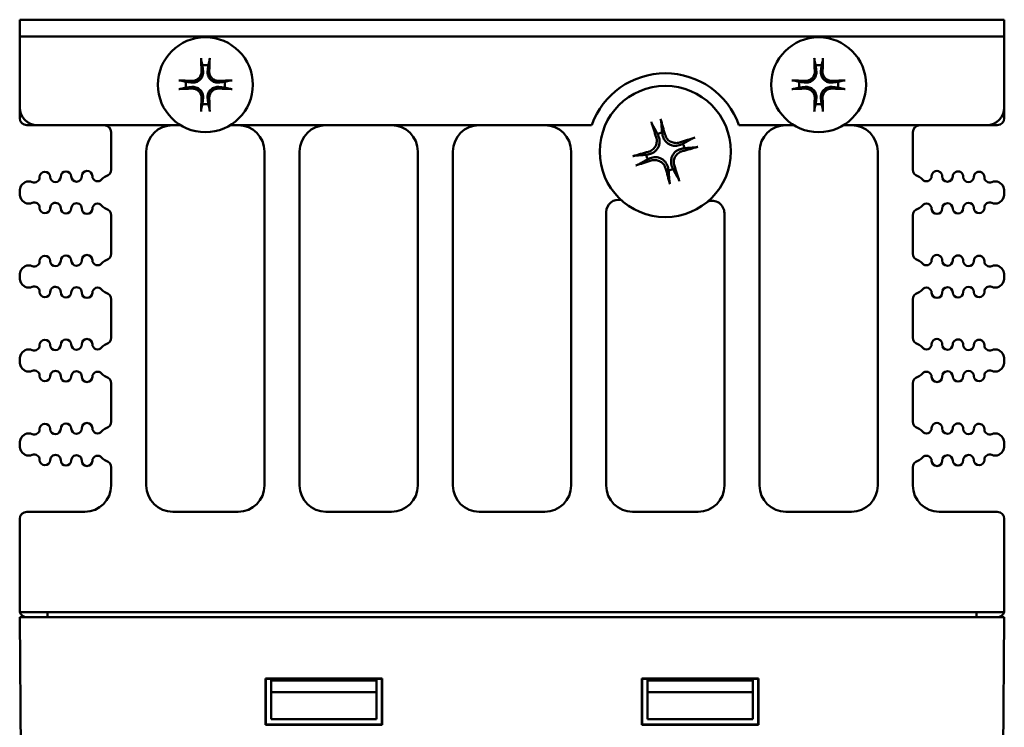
# Model space of a CAD drawing. Header units: inches. Extents: x 1.8 to 23.2, y 1.2 to 17.8.
# Tile 12 of 13: x 9.4 to 12.2, y 15.8 to 17.8. Entities that reach past the tile are written whole.
import ezdxf

# ---------------------------------------------------------------- set-up
doc = ezdxf.new("R2010")
doc.units = ezdxf.units.IN
doc.header["$LTSCALE"] = 0.8
doc.header["$MEASUREMENT"] = 0
doc.layers.add('Visible (ANSI)', color=7, linetype='Continuous', lineweight=50)

msp = doc.modelspace()

# ---------------------------------------------------------------- linework, layer by layer
at = {"layer": 'Visible (ANSI)'}
for p, q in [((9.3634, 17.8073), (9.4134, 17.8073)), ((9.3634, 17.8073), (9.3634, 17.7595)), ((12.1134, 17.8073), (9.4134, 17.8073)), ((12.1134, 17.8073), (12.1634, 17.8073)), ((12.1634, 17.7595), (12.1634, 17.8073)), ((9.4134, 17.7595), (9.3634, 17.7595)), ((9.3634, 17.7594), (9.3634, 17.7595)), ((9.3634, 17.5573), (9.3634, 17.7594)), ((9.4134, 17.7595), (12.1134, 17.7595)), ((12.1634, 17.7595), (12.1134, 17.7595)), ((12.1634, 17.7595), (12.1634, 17.7594)), ((12.1634, 17.7594), (12.1634, 17.5573)), ((9.3634, 17.5273), (9.3634, 17.5573)), ((12.1634, 17.5273), (12.1634, 17.5573)), ((9.3834, 17.5073), (9.4134, 17.5073)), ((9.8207, 17.5073), (9.4134, 17.5073)), ((10.9899, 17.5073), (9.9621, 17.5073)), ((11.5647, 17.5073), (11.4088, 17.5073)), ((12.1134, 17.5073), (11.7061, 17.5073)), ((12.1134, 17.5073), (12.1434, 17.5073)), ((9.6234, 17.4873), (9.6234, 17.3811)), ((11.9034, 17.3811), (11.9034, 17.4873)), ((9.7234, 16.4823), (9.7234, 17.4323)), ((10.0594, 17.4323), (10.0594, 16.4823)), ((10.1594, 16.4823), (10.1594, 17.4323)), ((10.4954, 17.4323), (10.4954, 16.4823)), ((10.5954, 16.4823), (10.5954, 17.4323)), ((10.9314, 17.4323), (10.9314, 16.4823)), ((11.4674, 16.4823), (11.4674, 17.4323)), ((11.8034, 17.4323), (11.8034, 16.4823)), ((9.3634, 17.315), (9.3634, 17.3166)), ((12.1634, 17.315), (12.1634, 17.3166)), ((9.6234, 17.2504), (9.6234, 17.1421)), ((11.0314, 16.4823), (11.0314, 17.26)), ((11.3674, 17.257), (11.3674, 16.4823)), ((11.9034, 17.1421), (11.9034, 17.2504)), ((9.3634, 17.076), (9.3634, 17.0776)), ((12.1634, 17.076), (12.1634, 17.0776)), ((9.6234, 17.0114), (9.6234, 16.9031)), ((11.9034, 16.9031), (11.9034, 17.0114)), ((9.3634, 16.837), (9.3634, 16.8386)), ((12.1634, 16.837), (12.1634, 16.8386)), ((9.6234, 16.7724), (9.6234, 16.6641)), ((11.9034, 16.6641), (11.9034, 16.7724)), ((9.3634, 16.598), (9.3634, 16.5996)), ((12.1634, 16.598), (12.1634, 16.5996)), ((9.6234, 16.5334), (9.6234, 16.4823)), ((11.9034, 16.4823), (11.9034, 16.5334)), ((9.3634, 16.1273), (9.3634, 16.3873)), ((9.5484, 16.4073), (9.3834, 16.4073)), ((9.9844, 16.4073), (9.7984, 16.4073)), ((10.4204, 16.4073), (10.2344, 16.4073)), ((10.8564, 16.4073), (10.6704, 16.4073)), ((11.2924, 16.4073), (11.1064, 16.4073)), ((11.7284, 16.4073), (11.5424, 16.4073)), ((12.1434, 16.4073), (11.9784, 16.4073)), ((12.1634, 16.1273), (12.1634, 16.3873)), ((9.3634, 16.1073), (9.4134, 16.1073)), ((9.3634, 16.1073), (9.3792, 14.2963)), ((9.364, 16.1223), (12.1627, 16.1223)), ((12.1134, 16.1073), (9.4134, 16.1073)), ((9.4424, 16.1073), (9.4424, 16.1223)), ((12.0844, 16.1073), (12.0844, 16.1223)), ((12.1134, 16.1073), (12.1634, 16.1073)), ((12.1476, 14.2963), (12.1634, 16.1073)), ((10.0628, 15.9328), (10.0634, 15.9323)), ((10.0628, 15.8018), (10.0628, 15.9328)), ((10.0628, 15.9328), (10.3939, 15.9328)), ((10.0634, 15.9323), (10.0634, 15.8023)), ((10.3934, 15.9323), (10.0634, 15.9323)), ((10.0784, 15.9273), (10.0783, 15.9323)), ((10.3784, 15.9323), (10.3784, 15.9273)), ((10.3939, 15.9328), (10.3934, 15.9323)), ((10.3934, 15.8023), (10.3934, 15.9323)), ((10.3939, 15.9328), (10.3939, 15.8018)), ((11.1328, 15.9328), (11.4639, 15.9328)), ((11.1328, 15.9328), (11.1334, 15.9323)), ((11.1328, 15.8018), (11.1328, 15.9328)), ((11.4634, 15.9323), (11.1334, 15.9323)), ((11.1334, 15.9323), (11.1334, 15.8023)), ((11.1484, 15.9273), (11.1483, 15.9323)), ((11.4484, 15.9323), (11.4484, 15.9273)), ((11.4639, 15.9328), (11.4634, 15.9323)), ((11.4634, 15.8023), (11.4634, 15.9323)), ((11.4639, 15.9328), (11.4639, 15.8018)), ((10.0784, 15.9273), (10.3784, 15.9273)), ((10.0784, 15.8943), (10.0784, 15.9273)), ((10.3784, 15.9273), (10.3784, 15.8943)), ((11.1484, 15.9273), (11.4484, 15.9273)), ((11.1484, 15.8943), (11.1484, 15.9273)), ((11.4484, 15.9273), (11.4484, 15.8943)), ((10.0784, 15.8943), (10.3784, 15.8943)), ((10.0784, 15.8173), (10.0784, 15.8943)), ((10.3784, 15.8943), (10.3784, 15.8173)), ((11.1484, 15.8943), (11.4484, 15.8943)), ((11.1484, 15.8173), (11.1484, 15.8943)), ((11.4484, 15.8943), (11.4484, 15.8173)), ((10.0628, 15.8018), (10.0634, 15.8023)), ((10.3939, 15.8018), (10.0628, 15.8018)), ((10.0634, 15.8023), (10.3934, 15.8023)), ((10.3784, 15.8173), (10.0784, 15.8173)), ((10.3939, 15.8018), (10.3934, 15.8023)), ((11.1328, 15.8018), (11.1334, 15.8023)), ((11.4639, 15.8018), (11.1328, 15.8018)), ((11.1334, 15.8023), (11.4634, 15.8023)), ((11.4484, 15.8173), (11.1484, 15.8173)), ((11.4639, 15.8018), (11.4634, 15.8023))]:
    msp.add_line(p, q, dxfattribs=at)
for centre, radius in [((9.8914, 17.6223), 0.135), ((11.6354, 17.6223), 0.135), ((11.1994, 17.4323), 0.1865)]:
    msp.add_circle(centre, radius, dxfattribs=at)
for centre, radius, start, end in [((9.8914, 17.6223), 0.0553, 81.4296, 98.5704), ((11.6354, 17.6223), 0.0553, 81.4296, 98.5704), ((11.1994, 17.4323), 0.2225, 19.699, 160.301), ((9.8914, 17.6223), 0.0553, 171.4296, 188.5704), ((9.8914, 17.6223), 0.0553, 351.4296, 8.5704), ((11.6354, 17.6223), 0.0553, 171.4296, 188.5704), ((11.6354, 17.6223), 0.0553, 351.4296, 8.5704), ((9.4134, 17.5573), 0.05, 180, 270), ((9.8914, 17.6223), 0.0553, 261.4296, 278.5704), ((11.6354, 17.6223), 0.0553, 261.4296, 278.5704), ((12.1134, 17.5573), 0.05, 270, 0), ((9.3834, 17.5273), 0.02, 180, 270), ((9.6034, 17.4873), 0.02, 0, 90), ((9.7984, 17.4323), 0.075, 90, 180), ((9.9844, 17.4323), 0.075, 0, 90), ((10.2344, 17.4323), 0.075, 90, 180), ((10.4204, 17.4323), 0.075, 0, 90), ((10.6704, 17.4323), 0.075, 90, 180), ((10.8564, 17.4323), 0.075, 0, 90), ((11.5424, 17.4323), 0.075, 90, 180), ((11.7284, 17.4323), 0.075, 0, 90), ((11.9234, 17.4873), 0.02, 90, 180), ((12.1434, 17.5273), 0.02, 270, 0), ((11.1994, 17.4323), 0.0546, 99.8227, 113.6093), ((11.1994, 17.4323), 0.0546, 9.8227, 23.6093), ((11.1994, 17.4323), 0.0546, 189.8227, 203.6093), ((9.435, 17.3597), 0.015, 1.1017, 181.1017), ((9.465, 17.3602), 0.015, 181.1017, 1.1017), ((9.495, 17.3608), 0.015, 1.1017, 181.1017), ((9.525, 17.3614), 0.015, 181.1017, 1.1017), ((9.555, 17.362), 0.015, 1.1017, 181.1017), ((9.585, 17.3625), 0.015, 181.1017, 322.4195), ((9.6167, 17.3381), 0.025, 107.2568, 142.4195), ((9.6034, 17.3811), 0.02, 287.2568, 0), ((11.1994, 17.4323), 0.0546, 279.8227, 293.6093), ((11.9234, 17.3811), 0.02, 180, 252.7432), ((11.91, 17.3381), 0.025, 37.5805, 72.7432), ((11.9417, 17.3625), 0.015, 217.5805, 358.8983), ((11.9717, 17.362), 0.015, 358.8983, 178.8983), ((12.0017, 17.3614), 0.015, 178.8983, 358.8983), ((12.0317, 17.3608), 0.015, 358.8983, 178.8983), ((12.0617, 17.3602), 0.015, 178.8983, 358.8983), ((12.0917, 17.3597), 0.015, 358.8983, 178.8983), ((9.3893, 17.3223), 0.025, 66.8521, 160.9481), ((9.405, 17.3591), 0.015, 246.8521, 1.1017), ((12.1217, 17.3591), 0.015, 178.8983, 293.1479), ((12.1374, 17.3223), 0.025, 19.0519, 113.1479), ((9.4059, 17.3166), 0.0425, 160.9481, 180), ((9.4059, 17.315), 0.0425, 180, 199.0519), ((12.1209, 17.3166), 0.0425, 0, 19.0519), ((12.1209, 17.315), 0.0425, 340.9481, 0), ((9.3893, 17.3093), 0.025, 199.0519, 293.1479), ((9.405, 17.2725), 0.015, 358.8983, 113.1479), ((9.465, 17.2713), 0.015, 358.8983, 178.8983), ((9.525, 17.2702), 0.015, 358.8983, 178.8983), ((9.585, 17.269), 0.015, 37.5805, 178.8983), ((9.6167, 17.2934), 0.025, 217.5805, 252.7432), ((11.0664, 17.26), 0.035, 77.3107, 180), ((11.3324, 17.257), 0.035, 0, 111.7357), ((11.91, 17.2934), 0.025, 287.2568, 322.4195), ((11.9417, 17.269), 0.015, 1.1017, 142.4195), ((12.0017, 17.2702), 0.015, 1.1017, 181.1017), ((12.0617, 17.2713), 0.015, 1.1017, 181.1017), ((12.1217, 17.2725), 0.015, 66.8521, 181.1017), ((12.1374, 17.3093), 0.025, 246.8521, 340.9481), ((9.435, 17.2719), 0.015, 178.8983, 358.8983), ((9.495, 17.2707), 0.015, 178.8983, 358.8983), ((9.555, 17.2696), 0.015, 178.8983, 358.8983), ((9.6034, 17.2504), 0.02, 0, 72.7432), ((11.9234, 17.2504), 0.02, 107.2568, 180), ((11.9717, 17.2696), 0.015, 181.1017, 1.1017), ((12.0317, 17.2707), 0.015, 181.1017, 1.1017), ((12.0917, 17.2719), 0.015, 181.1017, 1.1017), ((9.495, 17.1218), 0.015, 1.1017, 181.1017), ((9.555, 17.123), 0.015, 1.1017, 181.1017), ((9.6034, 17.1421), 0.02, 287.2568, 0), ((11.9234, 17.1421), 0.02, 180, 252.7432), ((11.9717, 17.123), 0.015, 358.8983, 178.8983), ((12.0317, 17.1218), 0.015, 358.8983, 178.8983), ((9.3893, 17.0833), 0.025, 66.8521, 160.9481), ((9.405, 17.1201), 0.015, 246.8521, 1.1017), ((9.435, 17.1207), 0.015, 1.1017, 181.1017), ((9.465, 17.1212), 0.015, 181.1017, 1.1017), ((9.525, 17.1224), 0.015, 181.1017, 1.1017), ((9.585, 17.1235), 0.015, 181.1017, 322.4195), ((9.6167, 17.0991), 0.025, 107.2568, 142.4195), ((11.91, 17.0991), 0.025, 37.5805, 72.7432), ((11.9417, 17.1235), 0.015, 217.5805, 358.8983), ((12.0017, 17.1224), 0.015, 178.8983, 358.8983), ((12.0617, 17.1212), 0.015, 178.8983, 358.8983), ((12.0917, 17.1207), 0.015, 358.8983, 178.8983), ((12.1217, 17.1201), 0.015, 178.8983, 293.1479), ((12.1374, 17.0833), 0.025, 19.0519, 113.1479), ((9.4059, 17.0776), 0.0425, 160.9481, 180), ((12.1209, 17.0776), 0.0425, 0, 19.0519), ((9.4059, 17.076), 0.0425, 180, 199.0519), ((9.3893, 17.0703), 0.025, 199.0519, 293.1479), ((12.1374, 17.0703), 0.025, 246.8521, 340.9481), ((12.1209, 17.076), 0.0425, 340.9481, 0), ((9.405, 17.0335), 0.015, 358.8983, 113.1479), ((9.435, 17.0329), 0.015, 178.8983, 358.8983), ((9.465, 17.0323), 0.015, 358.8983, 178.8983), ((9.495, 17.0317), 0.015, 178.8983, 358.8983), ((9.525, 17.0312), 0.015, 358.8983, 178.8983), ((9.555, 17.0306), 0.015, 178.8983, 358.8983), ((9.585, 17.03), 0.015, 37.5805, 178.8983), ((9.6167, 17.0544), 0.025, 217.5805, 252.7432), ((9.6034, 17.0114), 0.02, 0, 72.7432), ((11.9234, 17.0114), 0.02, 107.2568, 180), ((11.91, 17.0544), 0.025, 287.2568, 322.4195), ((11.9417, 17.03), 0.015, 1.1017, 142.4195), ((11.9717, 17.0306), 0.015, 181.1017, 1.1017), ((12.0017, 17.0312), 0.015, 1.1017, 181.1017), ((12.0317, 17.0317), 0.015, 181.1017, 1.1017), ((12.0617, 17.0323), 0.015, 1.1017, 181.1017), ((12.0917, 17.0329), 0.015, 181.1017, 1.1017), ((12.1217, 17.0335), 0.015, 66.8521, 181.1017), ((9.435, 16.8817), 0.015, 1.1017, 181.1017), ((9.495, 16.8828), 0.015, 1.1017, 181.1017), ((9.555, 16.884), 0.015, 1.1017, 181.1017), ((9.585, 16.8845), 0.015, 181.1017, 322.4195), ((9.6167, 16.8601), 0.025, 107.2568, 142.4195), ((9.6034, 16.9031), 0.02, 287.2568, 0), ((11.9234, 16.9031), 0.02, 180, 252.7432), ((11.91, 16.8601), 0.025, 37.5805, 72.7432), ((11.9417, 16.8845), 0.015, 217.5805, 358.8983), ((11.9717, 16.884), 0.015, 358.8983, 178.8983), ((12.0317, 16.8828), 0.015, 358.8983, 178.8983), ((12.0917, 16.8817), 0.015, 358.8983, 178.8983), ((9.3893, 16.8443), 0.025, 66.8521, 160.9481), ((9.405, 16.8811), 0.015, 246.8521, 1.1017), ((9.465, 16.8822), 0.015, 181.1017, 1.1017), ((9.525, 16.8834), 0.015, 181.1017, 1.1017), ((12.0017, 16.8834), 0.015, 178.8983, 358.8983), ((12.0617, 16.8822), 0.015, 178.8983, 358.8983), ((12.1217, 16.8811), 0.015, 178.8983, 293.1479), ((12.1374, 16.8443), 0.025, 19.0519, 113.1479), ((9.4059, 16.8386), 0.0425, 160.9481, 180), ((9.4059, 16.837), 0.0425, 180, 199.0519), ((12.1209, 16.8386), 0.0425, 0, 19.0519), ((12.1209, 16.837), 0.0425, 340.9481, 0), ((9.3893, 16.8313), 0.025, 199.0519, 293.1479), ((9.405, 16.7945), 0.015, 358.8983, 113.1479), ((9.465, 16.7933), 0.015, 358.8983, 178.8983), ((9.525, 16.7922), 0.015, 358.8983, 178.8983), ((9.585, 16.791), 0.015, 37.5805, 178.8983), ((9.6167, 16.8154), 0.025, 217.5805, 252.7432), ((11.91, 16.8154), 0.025, 287.2568, 322.4195), ((11.9417, 16.791), 0.015, 1.1017, 142.4195), ((12.0017, 16.7922), 0.015, 1.1017, 181.1017), ((12.0617, 16.7933), 0.015, 1.1017, 181.1017), ((12.1217, 16.7945), 0.015, 66.8521, 181.1017), ((12.1374, 16.8313), 0.025, 246.8521, 340.9481), ((9.435, 16.7939), 0.015, 178.8983, 358.8983), ((9.495, 16.7927), 0.015, 178.8983, 358.8983), ((9.555, 16.7916), 0.015, 178.8983, 358.8983), ((9.6034, 16.7724), 0.02, 0, 72.7432), ((11.9234, 16.7724), 0.02, 107.2568, 180), ((11.9717, 16.7916), 0.015, 181.1017, 1.1017), ((12.0317, 16.7927), 0.015, 181.1017, 1.1017), ((12.0917, 16.7939), 0.015, 181.1017, 1.1017), ((9.6034, 16.6641), 0.02, 287.2568, 0), ((11.9234, 16.6641), 0.02, 180, 252.7432), ((9.405, 16.6421), 0.015, 246.8521, 1.1017), ((9.435, 16.6427), 0.015, 1.1017, 181.1017), ((9.465, 16.6432), 0.015, 181.1017, 1.1017), ((9.495, 16.6438), 0.015, 1.1017, 181.1017), ((9.525, 16.6444), 0.015, 181.1017, 1.1017), ((9.555, 16.645), 0.015, 1.1017, 181.1017), ((9.585, 16.6455), 0.015, 181.1017, 322.4195), ((9.6167, 16.6211), 0.025, 107.2568, 142.4195), ((11.91, 16.6211), 0.025, 37.5805, 72.7432), ((11.9417, 16.6455), 0.015, 217.5805, 358.8983), ((11.9717, 16.645), 0.015, 358.8983, 178.8983), ((12.0017, 16.6444), 0.015, 178.8983, 358.8983), ((12.0317, 16.6438), 0.015, 358.8983, 178.8983), ((12.0617, 16.6432), 0.015, 178.8983, 358.8983), ((12.0917, 16.6427), 0.015, 358.8983, 178.8983), ((12.1217, 16.6421), 0.015, 178.8983, 293.1479), ((9.4059, 16.5996), 0.0425, 160.9481, 180), ((9.3893, 16.6053), 0.025, 66.8521, 160.9481), ((12.1374, 16.6053), 0.025, 19.0519, 113.1479), ((12.1209, 16.5996), 0.0425, 0, 19.0519), ((9.4059, 16.598), 0.0425, 180, 199.0519), ((9.3893, 16.5923), 0.025, 199.0519, 293.1479), ((12.1374, 16.5923), 0.025, 246.8521, 340.9481), ((12.1209, 16.598), 0.0425, 340.9481, 0), ((9.405, 16.5555), 0.015, 358.8983, 113.1479), ((9.435, 16.5549), 0.015, 178.8983, 358.8983), ((9.465, 16.5543), 0.015, 358.8983, 178.8983), ((9.495, 16.5537), 0.015, 178.8983, 358.8983), ((9.525, 16.5532), 0.015, 358.8983, 178.8983), ((9.555, 16.5526), 0.015, 178.8983, 358.8983), ((9.585, 16.552), 0.015, 37.5805, 178.8983), ((9.6167, 16.5764), 0.025, 217.5805, 252.7432), ((9.6034, 16.5334), 0.02, 0, 72.7432), ((11.9234, 16.5334), 0.02, 107.2568, 180), ((11.91, 16.5764), 0.025, 287.2568, 322.4195), ((11.9417, 16.552), 0.015, 1.1017, 142.4195), ((11.9717, 16.5526), 0.015, 181.1017, 1.1017), ((12.0017, 16.5532), 0.015, 1.1017, 181.1017), ((12.0317, 16.5537), 0.015, 181.1017, 1.1017), ((12.0617, 16.5543), 0.015, 1.1017, 181.1017), ((12.0917, 16.5549), 0.015, 181.1017, 1.1017), ((12.1217, 16.5555), 0.015, 66.8521, 181.1017), ((9.5484, 16.4823), 0.075, 270, 0), ((9.7984, 16.4823), 0.075, 180, 270), ((9.9844, 16.4823), 0.075, 270, 0), ((10.2344, 16.4823), 0.075, 180, 270), ((10.4204, 16.4823), 0.075, 270, 0), ((10.6704, 16.4823), 0.075, 180, 270), ((10.8564, 16.4823), 0.075, 270, 0), ((11.1064, 16.4823), 0.075, 180, 270), ((11.2924, 16.4823), 0.075, 270, 0), ((11.5424, 16.4823), 0.075, 180, 270), ((11.7284, 16.4823), 0.075, 270, 0), ((11.9784, 16.4823), 0.075, 180, 270), ((9.3834, 16.3873), 0.02, 90, 180), ((12.1434, 16.3873), 0.02, 0, 90), ((9.3834, 16.1273), 0.02, 180, 194.4775), ((9.3834, 16.1273), 0.02, 194.4775, 270), ((12.1434, 16.1273), 0.02, 270, 345.5225), ((12.1434, 16.1273), 0.02, 345.5225, 0)]:
    msp.add_arc(centre, radius, start, end, dxfattribs=at)
for centre, major_axis, start_param, end_param in [((9.8977, 17.6227), (0.0111, -0.175), 4.261039, 4.4898), ((9.8851, 17.6227), (0.0111, 0.175), 4.934978, 5.163739), ((11.6417, 17.6227), (0.0111, -0.175), 4.261039, 4.4898), ((11.6291, 17.6227), (0.0111, 0.175), 4.934978, 5.163739), ((9.891, 17.616), (-0.175, 0.0111), 4.934978, 5.163739), ((9.8918, 17.616), (-0.175, -0.0111), 4.261039, 4.4898), ((11.635, 17.616), (-0.175, 0.0111), 4.934978, 5.163739), ((11.6358, 17.616), (-0.175, -0.0111), 4.261039, 4.4898), ((9.891, 17.6286), (0.175, 0.0111), 4.261039, 4.4898), ((9.8977, 17.6219), (-0.0111, -0.175), 4.934978, 5.163739), ((9.8851, 17.6219), (-0.0111, 0.175), 4.261039, 4.4898), ((9.8918, 17.6286), (0.175, -0.0111), 4.934978, 5.163739), ((11.635, 17.6286), (0.175, 0.0111), 4.261039, 4.4898), ((11.6417, 17.6219), (-0.0111, -0.175), 4.934978, 5.163739), ((11.6291, 17.6219), (-0.0111, 0.175), 4.261039, 4.4898), ((11.6358, 17.6286), (0.175, -0.0111), 4.934978, 5.163739), ((11.2084, 17.4354), (0.0792, -0.2289), 4.319984, 4.518883), ((11.1901, 17.4299), (-0.06, 0.2347), 4.905895, 5.104794), ((11.2025, 17.4232), (-0.2289, -0.0792), 4.319984, 4.518883), ((11.197, 17.4416), (0.2347, 0.06), 4.905895, 5.104794), ((11.2017, 17.423), (-0.2347, -0.06), 4.905895, 5.104794), ((11.1962, 17.4413), (0.2289, 0.0792), 4.319984, 4.518883), ((11.1903, 17.4291), (-0.0792, 0.2289), 4.319984, 4.518883), ((11.2086, 17.4347), (0.06, -0.2347), 4.905895, 5.104794)]:
    msp.add_ellipse(centre, major_axis=major_axis, ratio=0.087156, start_param=start_param, end_param=end_param, dxfattribs=at)
for points, knots in [([(9.8798, 17.6907), (9.8797, 17.691), (9.8796, 17.6913), (9.8795, 17.6922), (9.8794, 17.6929), (9.8793, 17.6942), (9.8792, 17.695), (9.8791, 17.6964), (9.8791, 17.6972), (9.8791, 17.6979), (9.8791, 17.698), (9.8791, 17.6982)], [0.04854437, 0.04854437, 0.04854437, 0.04854437, 0.05284301, 0.05284301, 0.05810894, 0.05810894, 0.06340254, 0.06340254, 0.06870047, 0.06870047, 0.06955036, 0.06955036, 0.06955036, 0.06955036]), ([(9.9037, 17.6982), (9.9037, 17.698), (9.9037, 17.6979), (9.9036, 17.6972), (9.9036, 17.6964), (9.9035, 17.695), (9.9034, 17.6942), (9.9033, 17.6929), (9.9032, 17.6922), (9.9031, 17.6913), (9.903, 17.691), (9.903, 17.6907)], [0.0150618, 0.0150618, 0.0150618, 0.0150618, 0.01591169, 0.01591169, 0.02120962, 0.02120962, 0.02650322, 0.02650322, 0.03176915, 0.03176915, 0.03606779, 0.03606779, 0.03606779, 0.03606779]), ([(11.6238, 17.6907), (11.6237, 17.691), (11.6236, 17.6913), (11.6235, 17.6922), (11.6234, 17.6929), (11.6233, 17.6942), (11.6232, 17.695), (11.6231, 17.6964), (11.6231, 17.6972), (11.6231, 17.6979), (11.6231, 17.698), (11.6231, 17.6982)], [0.04854437, 0.04854437, 0.04854437, 0.04854437, 0.05284301, 0.05284301, 0.05810894, 0.05810894, 0.06340254, 0.06340254, 0.06870047, 0.06870047, 0.06955036, 0.06955036, 0.06955036, 0.06955036]), ([(11.6477, 17.6982), (11.6477, 17.698), (11.6477, 17.6979), (11.6476, 17.6972), (11.6476, 17.6964), (11.6475, 17.695), (11.6474, 17.6942), (11.6473, 17.6929), (11.6472, 17.6922), (11.6471, 17.6913), (11.647, 17.691), (11.647, 17.6907)], [0.0150618, 0.0150618, 0.0150618, 0.0150618, 0.01591169, 0.01591169, 0.02120962, 0.02120962, 0.02650322, 0.02650322, 0.03176915, 0.03176915, 0.03606779, 0.03606779, 0.03606779, 0.03606779]), ([(9.8849, 17.6607), (9.8853, 17.6568), (9.885, 17.6528), (9.8832, 17.6467), (9.8823, 17.6446), (9.88, 17.6405), (9.8785, 17.6386), (9.875, 17.6351), (9.8731, 17.6337), (9.8691, 17.6313), (9.8669, 17.6304), (9.8609, 17.6286), (9.8568, 17.6283), (9.853, 17.6287)], [0.3400621, 0.3400621, 0.3400621, 0.3400621, 0.3728415, 0.3728415, 0.3915916, 0.3915916, 0.4103416, 0.4103416, 0.4290917, 0.4290917, 0.4478417, 0.4478417, 0.4806211, 0.4806211, 0.4806211, 0.4806211]), ([(9.8803, 17.6604), (9.8805, 17.6572), (9.88, 17.6538), (9.8778, 17.6475), (9.876, 17.6445), (9.8717, 17.6397), (9.869, 17.6375), (9.863, 17.6345), (9.8596, 17.6336), (9.8554, 17.6333), (9.8544, 17.6333), (9.8533, 17.6333)], [0, 0, 0, 0, 0.0244853, 0.0244853, 0.0489707, 0.0489707, 0.0733441, 0.0733441, 0.0977174, 0.0977174, 0.1059587, 0.1059587, 0.1059587, 0.1059587]), ([(9.9297, 17.6287), (9.9259, 17.6283), (9.9218, 17.6286), (9.9158, 17.6304), (9.9136, 17.6313), (9.9096, 17.6337), (9.9077, 17.6351), (9.9042, 17.6386), (9.9028, 17.6405), (9.9004, 17.6446), (9.8995, 17.6467), (9.8977, 17.6528), (9.8974, 17.6568), (9.8978, 17.6607)], [0.3400621, 0.3400621, 0.3400621, 0.3400621, 0.3728415, 0.3728415, 0.3915916, 0.3915916, 0.4103416, 0.4103416, 0.4290917, 0.4290917, 0.4478417, 0.4478417, 0.4806211, 0.4806211, 0.4806211, 0.4806211]), ([(9.9295, 17.6333), (9.9263, 17.6332), (9.9229, 17.6336), (9.9165, 17.6359), (9.9135, 17.6377), (9.9087, 17.6419), (9.9066, 17.6447), (9.9036, 17.6507), (9.9027, 17.654), (9.9024, 17.6582), (9.9024, 17.6593), (9.9024, 17.6604)], [0, 0, 0, 0, 0.0245201, 0.0245201, 0.0490401, 0.0490401, 0.0733788, 0.0733788, 0.0977174, 0.0977174, 0.1059587, 0.1059587, 0.1059587, 0.1059587]), ([(11.6289, 17.6607), (11.6293, 17.6568), (11.629, 17.6528), (11.6272, 17.6467), (11.6263, 17.6446), (11.624, 17.6405), (11.6225, 17.6386), (11.619, 17.6351), (11.6171, 17.6337), (11.6131, 17.6313), (11.6109, 17.6304), (11.6049, 17.6286), (11.6008, 17.6283), (11.597, 17.6287)], [0.3400621, 0.3400621, 0.3400621, 0.3400621, 0.3728415, 0.3728415, 0.3915916, 0.3915916, 0.4103416, 0.4103416, 0.4290917, 0.4290917, 0.4478417, 0.4478417, 0.4806211, 0.4806211, 0.4806211, 0.4806211]), ([(11.6243, 17.6604), (11.6245, 17.6572), (11.624, 17.6538), (11.6218, 17.6475), (11.62, 17.6445), (11.6157, 17.6397), (11.613, 17.6375), (11.607, 17.6345), (11.6036, 17.6336), (11.5994, 17.6333), (11.5984, 17.6333), (11.5973, 17.6333)], [0, 0, 0, 0, 0.0244853, 0.0244853, 0.0489707, 0.0489707, 0.0733441, 0.0733441, 0.0977174, 0.0977174, 0.1059587, 0.1059587, 0.1059587, 0.1059587]), ([(11.6737, 17.6287), (11.6699, 17.6283), (11.6658, 17.6286), (11.6598, 17.6304), (11.6576, 17.6313), (11.6536, 17.6337), (11.6517, 17.6351), (11.6482, 17.6386), (11.6468, 17.6405), (11.6444, 17.6446), (11.6435, 17.6467), (11.6417, 17.6528), (11.6414, 17.6568), (11.6418, 17.6607)], [0.3400621, 0.3400621, 0.3400621, 0.3400621, 0.3728415, 0.3728415, 0.3915916, 0.3915916, 0.4103416, 0.4103416, 0.4290917, 0.4290917, 0.4478417, 0.4478417, 0.4806211, 0.4806211, 0.4806211, 0.4806211]), ([(11.6735, 17.6333), (11.6703, 17.6332), (11.6669, 17.6336), (11.6605, 17.6359), (11.6575, 17.6377), (11.6527, 17.6419), (11.6506, 17.6447), (11.6476, 17.6507), (11.6467, 17.654), (11.6464, 17.6582), (11.6464, 17.6593), (11.6464, 17.6604)], [0, 0, 0, 0, 0.0245201, 0.0245201, 0.0490401, 0.0490401, 0.0733788, 0.0733788, 0.0977174, 0.0977174, 0.1059587, 0.1059587, 0.1059587, 0.1059587]), ([(9.8155, 17.6346), (9.8156, 17.6346), (9.8157, 17.6346), (9.8164, 17.6345), (9.8173, 17.6345), (9.8187, 17.6344), (9.8195, 17.6344), (9.8207, 17.6342), (9.8214, 17.6341), (9.8223, 17.634), (9.8227, 17.6339), (9.8229, 17.6339)], [0.0150618, 0.0150618, 0.0150618, 0.0150618, 0.01591169, 0.01591169, 0.02120962, 0.02120962, 0.02650322, 0.02650322, 0.03176915, 0.03176915, 0.03606779, 0.03606779, 0.03606779, 0.03606779]), ([(9.853, 17.6158), (9.8568, 17.6163), (9.8609, 17.6159), (9.8669, 17.6141), (9.8691, 17.6132), (9.8731, 17.6109), (9.875, 17.6094), (9.8785, 17.6059), (9.88, 17.604), (9.8823, 17.6), (9.8832, 17.5979), (9.885, 17.5918), (9.8853, 17.5877), (9.8849, 17.5839)], [0.3400621, 0.3400621, 0.3400621, 0.3400621, 0.3728415, 0.3728415, 0.3915916, 0.3915916, 0.4103416, 0.4103416, 0.4290917, 0.4290917, 0.4478417, 0.4478417, 0.4806211, 0.4806211, 0.4806211, 0.4806211]), ([(9.8978, 17.5839), (9.8974, 17.5877), (9.8977, 17.5918), (9.8995, 17.5979), (9.9004, 17.6), (9.9028, 17.604), (9.9042, 17.6059), (9.9077, 17.6094), (9.9096, 17.6109), (9.9136, 17.6132), (9.9158, 17.6141), (9.9218, 17.6159), (9.9259, 17.6163), (9.9297, 17.6158)], [0.3400621, 0.3400621, 0.3400621, 0.3400621, 0.3728415, 0.3728415, 0.3915916, 0.3915916, 0.4103416, 0.4103416, 0.4290917, 0.4290917, 0.4478417, 0.4478417, 0.4806211, 0.4806211, 0.4806211, 0.4806211]), ([(9.9598, 17.6339), (9.96, 17.6339), (9.9604, 17.634), (9.9613, 17.6341), (9.962, 17.6342), (9.9633, 17.6344), (9.9641, 17.6344), (9.9655, 17.6345), (9.9663, 17.6345), (9.967, 17.6346), (9.9671, 17.6346), (9.9672, 17.6346)], [0.04854437, 0.04854437, 0.04854437, 0.04854437, 0.05284301, 0.05284301, 0.05810894, 0.05810894, 0.06340254, 0.06340254, 0.06870047, 0.06870047, 0.06955036, 0.06955036, 0.06955036, 0.06955036]), ([(11.5595, 17.6346), (11.5596, 17.6346), (11.5597, 17.6346), (11.5604, 17.6345), (11.5613, 17.6345), (11.5627, 17.6344), (11.5635, 17.6344), (11.5647, 17.6342), (11.5654, 17.6341), (11.5663, 17.634), (11.5667, 17.6339), (11.5669, 17.6339)], [0.0150618, 0.0150618, 0.0150618, 0.0150618, 0.01591169, 0.01591169, 0.02120962, 0.02120962, 0.02650322, 0.02650322, 0.03176915, 0.03176915, 0.03606779, 0.03606779, 0.03606779, 0.03606779]), ([(11.597, 17.6158), (11.6008, 17.6163), (11.6049, 17.6159), (11.6109, 17.6141), (11.6131, 17.6132), (11.6171, 17.6109), (11.619, 17.6094), (11.6225, 17.6059), (11.624, 17.604), (11.6263, 17.6), (11.6272, 17.5979), (11.629, 17.5918), (11.6293, 17.5877), (11.6289, 17.5839)], [0.3400621, 0.3400621, 0.3400621, 0.3400621, 0.3728415, 0.3728415, 0.3915916, 0.3915916, 0.4103416, 0.4103416, 0.4290917, 0.4290917, 0.4478417, 0.4478417, 0.4806211, 0.4806211, 0.4806211, 0.4806211]), ([(11.6418, 17.5839), (11.6414, 17.5877), (11.6417, 17.5918), (11.6435, 17.5979), (11.6444, 17.6), (11.6468, 17.604), (11.6482, 17.6059), (11.6517, 17.6094), (11.6536, 17.6109), (11.6576, 17.6132), (11.6598, 17.6141), (11.6658, 17.6159), (11.6699, 17.6163), (11.6737, 17.6158)], [0.3400621, 0.3400621, 0.3400621, 0.3400621, 0.3728415, 0.3728415, 0.3915916, 0.3915916, 0.4103416, 0.4103416, 0.4290917, 0.4290917, 0.4478417, 0.4478417, 0.4806211, 0.4806211, 0.4806211, 0.4806211]), ([(11.7038, 17.6339), (11.704, 17.6339), (11.7044, 17.634), (11.7053, 17.6341), (11.706, 17.6342), (11.7073, 17.6344), (11.7081, 17.6344), (11.7095, 17.6345), (11.7103, 17.6345), (11.711, 17.6346), (11.7111, 17.6346), (11.7112, 17.6346)], [0.04854437, 0.04854437, 0.04854437, 0.04854437, 0.05284301, 0.05284301, 0.05810894, 0.05810894, 0.06340254, 0.06340254, 0.06870047, 0.06870047, 0.06955036, 0.06955036, 0.06955036, 0.06955036]), ([(9.8229, 17.6107), (9.8227, 17.6106), (9.8223, 17.6105), (9.8214, 17.6104), (9.8207, 17.6103), (9.8195, 17.6102), (9.8187, 17.6101), (9.8173, 17.61), (9.8164, 17.61), (9.8157, 17.61), (9.8156, 17.61), (9.8155, 17.61)], [0.04854437, 0.04854437, 0.04854437, 0.04854437, 0.05284301, 0.05284301, 0.05810894, 0.05810894, 0.06340254, 0.06340254, 0.06870047, 0.06870047, 0.06955036, 0.06955036, 0.06955036, 0.06955036]), ([(9.8533, 17.6112), (9.8564, 17.6114), (9.8598, 17.6109), (9.8662, 17.6087), (9.8692, 17.6069), (9.874, 17.6026), (9.8761, 17.5999), (9.8791, 17.5939), (9.88, 17.5905), (9.8803, 17.5864), (9.8804, 17.5853), (9.8803, 17.5842)], [0, 0, 0, 0, 0.0245201, 0.0245201, 0.0490401, 0.0490401, 0.0733788, 0.0733788, 0.0977174, 0.0977174, 0.1059587, 0.1059587, 0.1059587, 0.1059587]), ([(9.9024, 17.5842), (9.9023, 17.5873), (9.9027, 17.5907), (9.905, 17.5971), (9.9068, 17.6001), (9.911, 17.6049), (9.9137, 17.607), (9.9198, 17.61), (9.9231, 17.6109), (9.9273, 17.6113), (9.9284, 17.6113), (9.9295, 17.6112)], [0, 0, 0, 0, 0.0245201, 0.0245201, 0.0490401, 0.0490401, 0.0733788, 0.0733788, 0.0977174, 0.0977174, 0.1059587, 0.1059587, 0.1059587, 0.1059587]), ([(9.9672, 17.61), (9.9671, 17.61), (9.967, 17.61), (9.9663, 17.61), (9.9655, 17.61), (9.9641, 17.6101), (9.9633, 17.6102), (9.962, 17.6103), (9.9613, 17.6104), (9.9604, 17.6105), (9.96, 17.6106), (9.9598, 17.6107)], [0.0150618, 0.0150618, 0.0150618, 0.0150618, 0.01591169, 0.01591169, 0.02120962, 0.02120962, 0.02650322, 0.02650322, 0.03176915, 0.03176915, 0.03606779, 0.03606779, 0.03606779, 0.03606779]), ([(11.5669, 17.6107), (11.5667, 17.6106), (11.5663, 17.6105), (11.5654, 17.6104), (11.5647, 17.6103), (11.5635, 17.6102), (11.5627, 17.6101), (11.5613, 17.61), (11.5604, 17.61), (11.5597, 17.61), (11.5596, 17.61), (11.5595, 17.61)], [0.04854437, 0.04854437, 0.04854437, 0.04854437, 0.05284301, 0.05284301, 0.05810894, 0.05810894, 0.06340254, 0.06340254, 0.06870047, 0.06870047, 0.06955036, 0.06955036, 0.06955036, 0.06955036]), ([(11.5973, 17.6112), (11.6004, 17.6114), (11.6038, 17.6109), (11.6102, 17.6087), (11.6132, 17.6069), (11.618, 17.6026), (11.6201, 17.5999), (11.6231, 17.5939), (11.624, 17.5905), (11.6243, 17.5864), (11.6244, 17.5853), (11.6243, 17.5842)], [0, 0, 0, 0, 0.0245201, 0.0245201, 0.0490401, 0.0490401, 0.0733788, 0.0733788, 0.0977174, 0.0977174, 0.1059587, 0.1059587, 0.1059587, 0.1059587]), ([(11.6464, 17.5842), (11.6463, 17.5873), (11.6467, 17.5907), (11.649, 17.5971), (11.6508, 17.6001), (11.655, 17.6049), (11.6577, 17.607), (11.6638, 17.61), (11.6671, 17.6109), (11.6713, 17.6113), (11.6724, 17.6113), (11.6735, 17.6112)], [0, 0, 0, 0, 0.0245201, 0.0245201, 0.0490401, 0.0490401, 0.0733788, 0.0733788, 0.0977174, 0.0977174, 0.1059587, 0.1059587, 0.1059587, 0.1059587]), ([(11.7112, 17.61), (11.7111, 17.61), (11.711, 17.61), (11.7103, 17.61), (11.7095, 17.61), (11.7081, 17.6101), (11.7073, 17.6102), (11.706, 17.6103), (11.7053, 17.6104), (11.7044, 17.6105), (11.704, 17.6106), (11.7038, 17.6107)], [0.0150618, 0.0150618, 0.0150618, 0.0150618, 0.01591169, 0.01591169, 0.02120962, 0.02120962, 0.02650322, 0.02650322, 0.03176915, 0.03176915, 0.03606779, 0.03606779, 0.03606779, 0.03606779]), ([(9.8791, 17.5464), (9.8791, 17.5465), (9.8791, 17.5466), (9.8791, 17.5474), (9.8791, 17.5482), (9.8792, 17.5496), (9.8793, 17.5504), (9.8794, 17.5517), (9.8795, 17.5523), (9.8796, 17.5532), (9.8797, 17.5536), (9.8798, 17.5539)], [0.0150618, 0.0150618, 0.0150618, 0.0150618, 0.01591169, 0.01591169, 0.02120962, 0.02120962, 0.02650322, 0.02650322, 0.03176915, 0.03176915, 0.03606779, 0.03606779, 0.03606779, 0.03606779]), ([(9.903, 17.5539), (9.903, 17.5536), (9.9031, 17.5532), (9.9032, 17.5523), (9.9033, 17.5517), (9.9034, 17.5504), (9.9035, 17.5496), (9.9036, 17.5482), (9.9036, 17.5474), (9.9037, 17.5466), (9.9037, 17.5465), (9.9037, 17.5464)], [0.04854437, 0.04854437, 0.04854437, 0.04854437, 0.05284301, 0.05284301, 0.05810894, 0.05810894, 0.06340254, 0.06340254, 0.06870047, 0.06870047, 0.06955036, 0.06955036, 0.06955036, 0.06955036]), ([(11.6231, 17.5464), (11.6231, 17.5465), (11.6231, 17.5466), (11.6231, 17.5474), (11.6231, 17.5482), (11.6232, 17.5496), (11.6233, 17.5504), (11.6234, 17.5517), (11.6235, 17.5523), (11.6236, 17.5532), (11.6237, 17.5536), (11.6238, 17.5539)], [0.0150618, 0.0150618, 0.0150618, 0.0150618, 0.01591169, 0.01591169, 0.02120962, 0.02120962, 0.02650322, 0.02650322, 0.03176915, 0.03176915, 0.03606779, 0.03606779, 0.03606779, 0.03606779]), ([(11.647, 17.5539), (11.647, 17.5536), (11.6471, 17.5532), (11.6472, 17.5523), (11.6473, 17.5517), (11.6474, 17.5504), (11.6475, 17.5496), (11.6476, 17.5482), (11.6476, 17.5474), (11.6477, 17.5466), (11.6477, 17.5465), (11.6477, 17.5464)], [0.04854437, 0.04854437, 0.04854437, 0.04854437, 0.05284301, 0.05284301, 0.05810894, 0.05810894, 0.06340254, 0.06340254, 0.06870047, 0.06870047, 0.06955036, 0.06955036, 0.06955036, 0.06955036]), ([(11.1625, 17.5092), (11.1624, 17.5094), (11.1622, 17.5098), (11.1618, 17.5107), (11.1615, 17.5114), (11.161, 17.5127), (11.1607, 17.5136), (11.1602, 17.515), (11.1599, 17.5159), (11.1597, 17.5166), (11.1597, 17.5166), (11.1597, 17.5166)], [0.05376772, 0.05376772, 0.05376772, 0.05376772, 0.05852386, 0.05852386, 0.06435611, 0.06435611, 0.07022423, 0.07022423, 0.07609738, 0.07609738, 0.07612654, 0.07612654, 0.07612654, 0.07612654]), ([(11.186, 17.5245), (11.186, 17.5245), (11.186, 17.5245), (11.1862, 17.5238), (11.1865, 17.5229), (11.1869, 17.5214), (11.1871, 17.5206), (11.1874, 17.5192), (11.1875, 17.5184), (11.1877, 17.5174), (11.1877, 17.517), (11.1878, 17.5167)], [0.01759685, 0.01759685, 0.01759685, 0.01759685, 0.01762601, 0.01762601, 0.02349917, 0.02349917, 0.02936729, 0.02936729, 0.03519954, 0.03519954, 0.03995567, 0.03995567, 0.03995567, 0.03995567]), ([(11.1736, 17.4727), (11.1748, 17.4689), (11.1754, 17.4647), (11.1748, 17.4563), (11.1737, 17.4521), (11.1702, 17.4449), (11.1676, 17.4415), (11.1614, 17.4358), (11.1577, 17.4337), (11.1532, 17.432), (11.1523, 17.4318), (11.1515, 17.4315)], [0, 0, 0, 0, 0.030458, 0.030458, 0.060916, 0.060916, 0.0912553, 0.0912553, 0.1215946, 0.1215946, 0.1282974, 0.1282974, 0.1282974, 0.1282974]), ([(11.1804, 17.475), (11.1822, 17.4704), (11.1832, 17.4652), (11.1831, 17.4572), (11.1828, 17.4544), (11.1813, 17.4488), (11.1803, 17.446), (11.1774, 17.4406), (11.1757, 17.4382), (11.1718, 17.434), (11.1696, 17.4321), (11.163, 17.4276), (11.1581, 17.4256), (11.1533, 17.4246)], [0.4461869, 0.4461869, 0.4461869, 0.4461869, 0.4884014, 0.4884014, 0.5115829, 0.5115829, 0.5347643, 0.5347643, 0.5579458, 0.5579458, 0.5811273, 0.5811273, 0.6233417, 0.6233417, 0.6233417, 0.6233417]), ([(11.2421, 17.4512), (11.2375, 17.4494), (11.2323, 17.4484), (11.2243, 17.4485), (11.2214, 17.4489), (11.2158, 17.4503), (11.2131, 17.4513), (11.2077, 17.4542), (11.2053, 17.456), (11.2011, 17.4599), (11.1992, 17.462), (11.1946, 17.4687), (11.1926, 17.4735), (11.1916, 17.4784)], [0.4461869, 0.4461869, 0.4461869, 0.4461869, 0.4884014, 0.4884014, 0.5115829, 0.5115829, 0.5347643, 0.5347643, 0.5579458, 0.5579458, 0.5811273, 0.5811273, 0.6233417, 0.6233417, 0.6233417, 0.6233417]), ([(11.2397, 17.458), (11.236, 17.4568), (11.2318, 17.4562), (11.2233, 17.4568), (11.2192, 17.458), (11.212, 17.4615), (11.2085, 17.464), (11.2029, 17.4703), (11.2008, 17.474), (11.1991, 17.4785), (11.1989, 17.4793), (11.1986, 17.4802)], [0, 0, 0, 0, 0.030458, 0.030458, 0.060916, 0.060916, 0.0912553, 0.0912553, 0.1215946, 0.1215946, 0.1282974, 0.1282974, 0.1282974, 0.1282974]), ([(11.2762, 17.4691), (11.2765, 17.4693), (11.2769, 17.4695), (11.2778, 17.4699), (11.2785, 17.4701), (11.2798, 17.4707), (11.2807, 17.471), (11.2821, 17.4715), (11.283, 17.4718), (11.2837, 17.472), (11.2837, 17.472), (11.2837, 17.472)], [0.05376772, 0.05376772, 0.05376772, 0.05376772, 0.05852386, 0.05852386, 0.06435611, 0.06435611, 0.07022423, 0.07022423, 0.07609738, 0.07609738, 0.07612654, 0.07612654, 0.07612654, 0.07612654]), ([(11.2916, 17.4456), (11.2916, 17.4456), (11.2916, 17.4456), (11.2909, 17.4454), (11.29, 17.4452), (11.2885, 17.4448), (11.2876, 17.4446), (11.2862, 17.4443), (11.2855, 17.4441), (11.2845, 17.444), (11.2841, 17.4439), (11.2838, 17.4439)], [0.01759685, 0.01759685, 0.01759685, 0.01759685, 0.01762601, 0.01762601, 0.02349917, 0.02349917, 0.02936729, 0.02936729, 0.03519954, 0.03519954, 0.03995567, 0.03995567, 0.03995567, 0.03995567]), ([(11.1071, 17.419), (11.1071, 17.419), (11.1072, 17.419), (11.1078, 17.4192), (11.1087, 17.4194), (11.1102, 17.4198), (11.1111, 17.42), (11.1125, 17.4203), (11.1132, 17.4204), (11.1142, 17.4206), (11.1146, 17.4207), (11.1149, 17.4207)], [0.01759685, 0.01759685, 0.01759685, 0.01759685, 0.01762601, 0.01762601, 0.02349917, 0.02349917, 0.02936729, 0.02936729, 0.03519954, 0.03519954, 0.03995567, 0.03995567, 0.03995567, 0.03995567]), ([(11.1566, 17.4133), (11.1612, 17.4152), (11.1664, 17.4162), (11.1744, 17.416), (11.1773, 17.4157), (11.1829, 17.4143), (11.1856, 17.4132), (11.191, 17.4103), (11.1934, 17.4086), (11.1977, 17.4047), (11.1995, 17.4025), (11.2041, 17.3959), (11.2061, 17.391), (11.2071, 17.3862)], [0.4461869, 0.4461869, 0.4461869, 0.4461869, 0.4884014, 0.4884014, 0.5115829, 0.5115829, 0.5347643, 0.5347643, 0.5579458, 0.5579458, 0.5811273, 0.5811273, 0.6233417, 0.6233417, 0.6233417, 0.6233417]), ([(11.2183, 17.3895), (11.2165, 17.3941), (11.2155, 17.3993), (11.2156, 17.4073), (11.216, 17.4102), (11.2174, 17.4158), (11.2184, 17.4186), (11.2213, 17.4239), (11.223, 17.4263), (11.2269, 17.4306), (11.2291, 17.4325), (11.2358, 17.437), (11.2406, 17.439), (11.2455, 17.44)], [0.4461869, 0.4461869, 0.4461869, 0.4461869, 0.4884014, 0.4884014, 0.5115829, 0.5115829, 0.5347643, 0.5347643, 0.5579458, 0.5579458, 0.5811273, 0.5811273, 0.6233417, 0.6233417, 0.6233417, 0.6233417]), ([(11.2251, 17.3919), (11.2239, 17.3956), (11.2233, 17.3999), (11.2239, 17.4083), (11.225, 17.4125), (11.2285, 17.4196), (11.2311, 17.4231), (11.2374, 17.4287), (11.2411, 17.4309), (11.2456, 17.4325), (11.2464, 17.4328), (11.2473, 17.433)], [0, 0, 0, 0, 0.030458, 0.030458, 0.060916, 0.060916, 0.0912553, 0.0912553, 0.1215946, 0.1215946, 0.1282974, 0.1282974, 0.1282974, 0.1282974]), ([(11.1225, 17.3954), (11.1222, 17.3953), (11.1219, 17.3951), (11.121, 17.3947), (11.1202, 17.3944), (11.1189, 17.3939), (11.1181, 17.3936), (11.1166, 17.3931), (11.1158, 17.3928), (11.1151, 17.3926), (11.1151, 17.3926), (11.1151, 17.3926)], [0.05376772, 0.05376772, 0.05376772, 0.05376772, 0.05852386, 0.05852386, 0.06435611, 0.06435611, 0.07022423, 0.07022423, 0.07609738, 0.07609738, 0.07612654, 0.07612654, 0.07612654, 0.07612654]), ([(11.159, 17.4065), (11.1627, 17.4077), (11.167, 17.4083), (11.1754, 17.4078), (11.1795, 17.4066), (11.1867, 17.4031), (11.1902, 17.4005), (11.1958, 17.3943), (11.198, 17.3906), (11.1996, 17.3861), (11.1999, 17.3852), (11.2001, 17.3844)], [0, 0, 0, 0, 0.030458, 0.030458, 0.060916, 0.060916, 0.0912553, 0.0912553, 0.1215946, 0.1215946, 0.1282974, 0.1282974, 0.1282974, 0.1282974]), ([(11.2127, 17.3401), (11.2127, 17.3401), (11.2127, 17.3401), (11.2125, 17.3408), (11.2122, 17.3416), (11.2119, 17.3431), (11.2117, 17.344), (11.2114, 17.3454), (11.2112, 17.3461), (11.211, 17.3471), (11.211, 17.3475), (11.211, 17.3478)], [0.01759685, 0.01759685, 0.01759685, 0.01759685, 0.01762601, 0.01762601, 0.02349917, 0.02349917, 0.02936729, 0.02936729, 0.03519954, 0.03519954, 0.03995567, 0.03995567, 0.03995567, 0.03995567]), ([(11.2362, 17.3554), (11.2363, 17.3551), (11.2365, 17.3548), (11.2369, 17.3539), (11.2372, 17.3532), (11.2377, 17.3518), (11.2381, 17.351), (11.2386, 17.3495), (11.2388, 17.3487), (11.239, 17.348), (11.239, 17.348), (11.239, 17.348)], [0.05376772, 0.05376772, 0.05376772, 0.05376772, 0.05852386, 0.05852386, 0.06435611, 0.06435611, 0.07022423, 0.07022423, 0.07609738, 0.07609738, 0.07612654, 0.07612654, 0.07612654, 0.07612654])]:
    msp.add_open_spline(points, degree=3, knots=knots, dxfattribs=at)
for points, weights in [([(9.8798, 17.6907), (9.8816, 17.683), (9.8831, 17.6769)], [1.00192407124, 1.00731929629, 1]), ([(9.8831, 17.6769), (9.8842, 17.6674), (9.8849, 17.6607)], [1, 1.20089099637, 1.39845709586]), ([(9.8978, 17.6607), (9.8985, 17.6674), (9.8996, 17.6769)], [1.39845709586, 1.20089099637, 1]), ([(9.8996, 17.6769), (9.9011, 17.683), (9.903, 17.6907)], [1, 1.00731929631, 1.00192407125]), ([(11.6238, 17.6907), (11.6256, 17.683), (11.6271, 17.6769)], [1.00192407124, 1.00731929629, 1]), ([(11.6271, 17.6769), (11.6282, 17.6674), (11.6289, 17.6607)], [1, 1.20089099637, 1.39845709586]), ([(11.6418, 17.6607), (11.6425, 17.6674), (11.6436, 17.6769)], [1.39845709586, 1.20089099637, 1]), ([(11.6436, 17.6769), (11.6451, 17.683), (11.647, 17.6907)], [1, 1.00731929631, 1.00192407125]), ([(9.8367, 17.6305), (9.8306, 17.632), (9.8229, 17.6339)], [1, 1.00731929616, 1.00192407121]), ([(9.8229, 17.6107), (9.8306, 17.6126), (9.8367, 17.614)], [1.00192407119, 1.00731929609, 1]), ([(9.853, 17.6287), (9.8463, 17.6295), (9.8367, 17.6305)], [1.39845709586, 1.20089099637, 1]), ([(9.8367, 17.614), (9.8463, 17.6151), (9.853, 17.6158)], [1, 1.20089099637, 1.39845709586]), ([(9.946, 17.6305), (9.9365, 17.6295), (9.9297, 17.6287)], [1, 1.20089099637, 1.39845709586]), ([(9.9297, 17.6158), (9.9365, 17.6151), (9.946, 17.614)], [1.39845709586, 1.20089099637, 1]), ([(9.9598, 17.6339), (9.9521, 17.632), (9.946, 17.6305)], [1.00192407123, 1.00731929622, 1]), ([(9.946, 17.614), (9.9521, 17.6126), (9.9598, 17.6107)], [1, 1.00731929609, 1.00192407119]), ([(11.5807, 17.6305), (11.5746, 17.632), (11.5669, 17.6339)], [1, 1.00731929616, 1.00192407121]), ([(11.5669, 17.6107), (11.5746, 17.6126), (11.5807, 17.614)], [1.00192407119, 1.00731929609, 1]), ([(11.597, 17.6287), (11.5903, 17.6295), (11.5807, 17.6305)], [1.39845709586, 1.20089099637, 1]), ([(11.5807, 17.614), (11.5903, 17.6151), (11.597, 17.6158)], [1, 1.20089099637, 1.39845709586]), ([(11.69, 17.6305), (11.6805, 17.6295), (11.6737, 17.6287)], [1, 1.20089099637, 1.39845709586]), ([(11.6737, 17.6158), (11.6805, 17.6151), (11.69, 17.614)], [1.39845709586, 1.20089099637, 1]), ([(11.7038, 17.6339), (11.6961, 17.632), (11.69, 17.6305)], [1.00192407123, 1.00731929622, 1]), ([(11.69, 17.614), (11.6961, 17.6126), (11.7038, 17.6107)], [1, 1.00731929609, 1.00192407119]), ([(9.8831, 17.5676), (9.8816, 17.5615), (9.8798, 17.5539)], [1, 1.00731929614, 1.00192407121]), ([(9.8849, 17.5839), (9.8842, 17.5772), (9.8831, 17.5676)], [1.39845709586, 1.20089099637, 1]), ([(9.8996, 17.5676), (9.8985, 17.5772), (9.8978, 17.5839)], [1, 1.20089099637, 1.39845709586]), ([(9.903, 17.5539), (9.9011, 17.5615), (9.8996, 17.5676)], [1.0019240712, 1.00731929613, 1]), ([(11.6271, 17.5676), (11.6256, 17.5615), (11.6238, 17.5539)], [1, 1.00731929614, 1.00192407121]), ([(11.6289, 17.5839), (11.6282, 17.5772), (11.6271, 17.5676)], [1.39845709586, 1.20089099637, 1]), ([(11.6436, 17.5676), (11.6425, 17.5772), (11.6418, 17.5839)], [1, 1.20089099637, 1.39845709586]), ([(11.647, 17.5539), (11.6451, 17.5615), (11.6436, 17.5676)], [1.0019240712, 1.00731929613, 1]), ([(11.1625, 17.5092), (11.1716, 17.4929), (11.1775, 17.4824)], [1.00320831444, 1.02592339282, 1]), ([(11.19, 17.4861), (11.1891, 17.4981), (11.1878, 17.5167)], [1, 1.02592339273, 1.00320831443]), ([(11.1775, 17.4824), (11.1791, 17.4784), (11.1804, 17.475)], [1, 1.08169453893, 1.16294215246]), ([(11.1916, 17.4784), (11.1909, 17.482), (11.19, 17.4861)], [1.16294215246, 1.08169453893, 1]), ([(11.2494, 17.4542), (11.2455, 17.4526), (11.2421, 17.4512)], [1, 1.08169453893, 1.16294215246]), ([(11.2762, 17.4691), (11.2599, 17.46), (11.2494, 17.4542)], [1.00320831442, 1.02592339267, 1]), ([(11.1455, 17.423), (11.1335, 17.4221), (11.1149, 17.4207)], [1, 1.02592339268, 1.00320831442]), ([(11.1533, 17.4246), (11.1497, 17.4238), (11.1455, 17.423)], [1.16294215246, 1.08169453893, 1]), ([(11.2455, 17.44), (11.249, 17.4407), (11.2532, 17.4416)], [1.16294215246, 1.08169453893, 1]), ([(11.2532, 17.4416), (11.2652, 17.4425), (11.2838, 17.4439)], [1, 1.02592339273, 1.00320831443]), ([(11.1225, 17.3954), (11.1388, 17.4045), (11.1493, 17.4104)], [1.00320831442, 1.02592339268, 1]), ([(11.1493, 17.4104), (11.1532, 17.412), (11.1566, 17.4133)], [1, 1.08169453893, 1.16294215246]), ([(11.2212, 17.3822), (11.2197, 17.3862), (11.2183, 17.3895)], [1, 1.08169453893, 1.16294215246]), ([(11.2071, 17.3862), (11.2078, 17.3826), (11.2087, 17.3784)], [1.16294215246, 1.08169453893, 1]), ([(11.2087, 17.3784), (11.2096, 17.3664), (11.211, 17.3478)], [1, 1.02592339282, 1.00320831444]), ([(11.2362, 17.3554), (11.2271, 17.3717), (11.2212, 17.3822)], [1.00320831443, 1.02592339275, 1])]:
    msp.add_rational_spline(points, weights, degree=2, dxfattribs=at)

doc.saveas('drawing.dxf')
